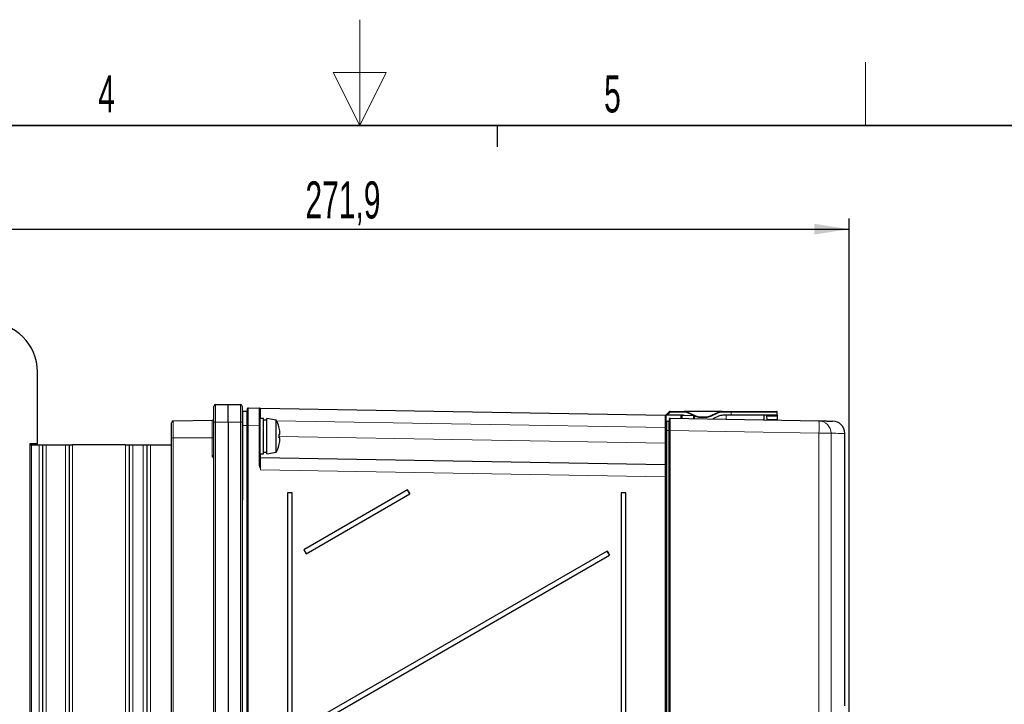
# Model space of a CAD drawing. Header units: millimetres. Extents: x 5 to 418, y 2 to 292.
# Tile 45 of 49: x 185 to 278, y 228 to 292. Entities that reach past the tile are written whole.
import ezdxf

# ---------------------------------------------------------------- set-up
doc = ezdxf.new("R2010")
doc.units = ezdxf.units.MM
doc.layers.add('SLD-0', color=7, linetype='Continuous')
doc.styles.add('SLDTEXTSTYLE0', font='TXT', dxfattribs={"width": 0.605})
doc.dimstyles.new('SLDDIMSTYLE0', dxfattribs={"dimtxt": 3.5, "dimasz": 3.302, "dimexe": 0, "dimexo": 0.0625, "dimgap": 0.875, "dimtad": 1, "dimlfac": 3, "dimrnd": 1e-09, "dimzin": 12, "dimdsep": 46, "dimtxsty": 'SLDTEXTSTYLE0', "dimsah": 1, "dimcen": 0.09, "dimadec": 0, "dimazin": 3, "dimtfac": 1, "dimtofl": 0, "dimtmove": 0, "dimatfit": 3, "dimfxl": 1, "dimfrac": 2, "dimtolj": 1, "dimtzin": 12, "dimarcsym": 0})

# ---------------------------------------------------------------- blocks, each defined once
blk = doc.blocks.new('_D')
at = {"layer": 'SLD-0', "color": 7}
for p, q in [((172.569, 263.915), (172.569, 273.723)), ((263.202, 226.682), (263.202, 273.723)), ((172.569, 272.723), (263.202, 272.723))]:
    blk.add_line(p, q, dxfattribs=at)
for points in [[(172.569, 272.723), (175.871, 272.215), (175.871, 273.231)], [(263.202, 272.723), (259.9, 273.231), (259.9, 272.215)]]:
    blk.add_solid(points, dxfattribs=at)
at = {"layer": 'SLD-0', "color": 7, "insert": (211.87, 277.235), "char_height": 3.5, "attachment_point": 1, "style": 'SLDTEXTSTYLE0'}
blk.add_mtext('271,9', dxfattribs=at)

msp = doc.modelspace()

# ---------------------------------------------------------------- linework, layer by layer
at = {"color": 7, "linetype": 'Continuous', "lineweight": 25}
for p, q in [((186.5689, 252.4987), (186.5689, 259.2487)), ((203.2356, 254.5154), (203.2356, 255.995)), ((203.3993, 256.1616), (204.5689, 256.1821)), ((204.5689, 254.5154), (204.5689, 256.1821)), ((204.5689, 256.1821), (205.7385, 256.1616)), ((205.9023, 255.995), (205.9023, 254.5154)), ((206.4023, 254.1811), (206.4023, 255.7809)), ((206.4701, 255.8475), (207.5034, 255.8295)), ((207.5689, 255.7628), (207.5689, 254.1631)), ((207.6344, 255.8272), (245.8368, 255.1604)), ((199.3993, 254.6151), (203.0718, 254.6792)), ((206.3356, 255.5154), (205.9689, 255.5154)), ((207.9023, 254.8487), (207.5689, 254.8487)), ((207.9023, 253.1821), (207.9023, 254.8487)), ((208.2189, 254.6821), (207.9023, 254.6821)), ((209.1256, 254.6889), (208.2189, 254.8487)), ((208.2189, 253.1821), (208.2189, 254.8487)), ((209.1256, 253.1821), (209.1256, 254.6889)), ((245.9023, 255.1484), (246.2494, 255.4955)), ((245.9965, 255.1484), (245.9023, 255.1484)), ((245.9023, 255.0937), (245.9023, 255.1484)), ((245.9023, 255.0937), (245.9023, 254.4868)), ((247.525, 255.1484), (245.9965, 255.1484)), ((246.2356, 253.7085), (246.2356, 254.8083)), ((246.2965, 255.5151), (247.6063, 255.5151)), ((246.3034, 254.875), (260.34, 254.6251)), ((247.3056, 255.0809), (247.3037, 254.8572)), ((247.3735, 255.1475), (247.422, 255.1475)), ((247.422, 255.1475), (248.5034, 255.1287)), ((251.1982, 255.5151), (247.6063, 255.5151)), ((248.0289, 255.4214), (248.6993, 255.1087)), ((248.5689, 255.062), (248.5689, 254.8346)), ((249.1219, 255.0151), (249.6826, 255.0151)), ((250.1052, 255.1087), (250.7756, 255.4214)), ((250.8569, 255.0547), (250.3182, 254.8035)), ((251.1982, 255.5151), (252.0689, 255.5151)), ((252.0689, 255.1484), (251.2795, 255.1484)), ((252.0689, 255.5151), (256.3356, 255.5151)), ((256.4023, 255.1484), (252.0689, 255.1484)), ((255.1689, 254.7171), (255.1689, 255.1484)), ((255.4023, 255.1484), (255.4039, 255.0547)), ((255.4039, 255.0547), (255.4093, 254.7421)), ((255.4093, 254.7421), (255.4099, 254.7128)), ((256.4023, 255.1484), (256.4023, 255.4484)), ((256.4023, 255.1484), (256.4023, 255.0547)), ((256.4023, 255.0547), (256.4023, 254.7421)), ((256.4023, 254.7421), (256.4023, 254.6952)), ((199.2356, 253.0154), (199.2356, 254.4485)), ((203.2356, 97.8689), (203.2356, 254.5154)), ((204.5689, 254.5154), (204.5689, 97.8485)), ((205.9023, 254.5154), (205.9023, 97.8689)), ((206.4023, 98.6681), (206.4023, 254.1811)), ((207.5689, 254.1631), (207.5689, 250.5675)), ((209.3641, 254.0662), (209.3661, 254.0667)), ((245.9023, 253.7156), (245.9023, 254.4868)), ((245.9023, 250.1329), (245.9023, 253.7156)), ((246.1677, 254.55), (245.9701, 254.5535)), ((199.2356, 118.3487), (199.2356, 253.0154)), ((207.9023, 251.5154), (207.9023, 253.1821)), ((208.2189, 251.5154), (208.2189, 253.1821)), ((209.1256, 251.6753), (209.1256, 253.1821)), ((209.3773, 253.303), (209.4657, 253.3267)), ((209.4657, 253.0374), (209.3773, 253.0611)), ((246.2356, 122.2942), (246.2356, 253.7085)), ((262.778, 227.7261), (262.778, 253.4356)), ((185.9023, 252.4987), (186.5689, 252.4987)), ((185.9023, 117.8654), (185.9023, 252.4987)), ((185.9023, 252.3487), (186.0023, 252.3487)), ((186.0023, 252.3487), (186.7356, 252.3487)), ((186.7356, 252.3487), (187.0689, 252.3487)), ((187.0689, 252.3487), (187.0689, 118.0154)), ((187.0689, 252.3487), (187.4023, 252.3487)), ((187.4023, 252.3487), (189.2356, 252.3487)), ((189.2356, 252.3487), (189.5689, 252.3487)), ((189.5689, 252.3487), (189.5689, 118.0154)), ((189.5689, 252.3487), (189.9023, 252.3487)), ((194.9023, 252.3487), (189.9023, 252.3487)), ((194.9023, 252.3487), (195.2356, 252.3487)), ((195.2356, 252.3487), (195.2356, 118.0154)), ((195.2356, 252.3487), (195.5689, 252.3487)), ((195.5689, 252.3487), (196.5689, 252.3487)), ((196.5689, 252.3487), (196.9023, 252.3487)), ((196.9023, 252.3487), (196.9023, 118.0154)), ((196.9023, 252.3487), (197.2356, 252.3487)), ((197.2356, 252.3487), (199.2356, 252.3487)), ((209.3661, 252.2974), (209.3641, 252.298)), ((207.5689, 251.5154), (207.9023, 251.5154)), ((207.6344, 251.1809), (245.8368, 250.5141)), ((207.9023, 251.6821), (208.2189, 251.6821)), ((208.2189, 251.5154), (209.1256, 251.6753)), ((245.9023, 250.1329), (245.9023, 249.3476)), ((245.9023, 249.3476), (245.9023, 122.5863)), ((210.1773, 247.8154), (210.1773, 102.1821)), ((210.6182, 247.8154), (210.1773, 247.8154)), ((210.6182, 102.1821), (210.6182, 247.8154)), ((221.4998, 248.1033), (211.718, 242.4558)), ((211.9346, 242.0805), (221.7164, 247.728)), ((221.7164, 247.728), (221.4998, 248.1033)), ((241.6773, 247.8154), (241.6773, 122.9487)), ((242.1182, 247.8154), (241.6773, 247.8154)), ((242.1182, 122.9487), (242.1182, 247.8154)), ((211.718, 242.4558), (211.9346, 242.0805)), ((240.3609, 242.3272), (211.718, 225.7903)), ((211.9346, 225.415), (240.5775, 241.9519)), ((240.5775, 241.9519), (240.3609, 242.3272))]:
    msp.add_line(p, q, dxfattribs=at)
at = {"color": 7, "linetype": 'Continuous', "lineweight": 18}
for p, q in [((203.3993, 256.1616), (203.3993, 254.5154)), ((205.7385, 254.5154), (205.7385, 256.1616)), ((203.0718, 253.0154), (203.0718, 254.6792)), ((205.9689, 255.5154), (205.9689, 254.1821)), ((206.3356, 254.1821), (206.3356, 255.5154)), ((246.2965, 255.4484), (245.9965, 255.1484)), ((246.2494, 255.4955), (246.2965, 255.4484)), ((246.2965, 255.4484), (246.2965, 255.5151)), ((247.6063, 255.4484), (246.2965, 255.4484)), ((247.3541, 255.0809), (247.3056, 255.0809)), ((247.3561, 254.8562), (247.3541, 255.0809)), ((247.4225, 255.128), (247.4248, 254.855)), ((248.5039, 255.1091), (247.4225, 255.128)), ((247.6063, 255.4484), (247.6063, 255.5151)), ((248.0007, 255.3609), (248.0289, 255.4214)), ((248.4987, 255.1287), (248.0007, 255.3609)), ((248.5039, 254.8358), (248.5039, 255.1091)), ((248.6711, 255.0483), (248.5554, 255.1023)), ((248.6711, 255.0483), (248.6993, 255.1087)), ((249.1219, 254.9484), (249.1219, 255.0151)), ((249.6826, 254.9484), (249.1219, 254.9484)), ((249.6826, 254.9484), (249.6826, 255.0151)), ((250.1334, 255.0483), (250.1052, 255.1087)), ((250.8038, 255.3609), (250.1334, 255.0483)), ((250.8038, 255.3609), (250.7756, 255.4214)), ((251.1982, 255.4484), (251.1982, 255.5151)), ((252.0689, 255.4484), (251.1982, 255.4484)), ((251.5689, 254.7812), (251.5689, 255.1484)), ((252.0689, 255.4484), (252.0689, 255.5151)), ((252.0689, 255.1484), (252.0689, 255.4484)), ((256.4023, 255.4484), (252.0689, 255.4484)), ((255.4039, 255.0547), (256.4023, 255.0547)), ((255.4093, 254.7421), (256.4023, 254.7421)), ((199.3993, 254.6151), (199.3993, 253.0154)), ((203.3993, 254.5154), (203.2356, 254.5154)), ((203.3993, 254.5154), (203.3993, 97.8689)), ((204.5689, 254.5154), (203.3993, 254.5154)), ((205.7385, 254.5154), (204.5689, 254.5154)), ((205.7385, 97.8689), (205.7385, 254.5154)), ((205.9023, 254.5154), (205.7385, 254.5154)), ((205.9689, 254.1821), (205.9023, 254.1821)), ((205.9689, 254.1821), (205.9689, 247.1544)), ((206.3356, 254.1821), (205.9689, 254.1821)), ((206.3356, 98.4127), (206.3356, 254.1821)), ((206.4023, 254.1821), (206.3356, 254.1821)), ((206.4023, 254.1811), (206.4701, 254.1811)), ((206.4701, 254.1811), (206.4701, 98.6681)), ((207.5034, 254.1631), (206.4701, 254.1811)), ((207.5034, 250.5675), (207.5034, 254.1631)), ((207.5689, 254.1631), (207.5034, 254.1631)), ((245.8368, 253.9939), (209.1526, 254.6342)), ((245.8368, 252.5138), (245.8368, 253.9939)), ((245.8368, 253.9939), (245.9023, 253.9939)), ((245.9701, 254.5535), (245.9701, 253.7156)), ((245.9701, 253.7156), (245.9701, 123.2091)), ((246.1677, 253.7156), (245.9701, 253.7156)), ((246.1677, 253.7156), (246.1677, 254.55)), ((246.1677, 253.7156), (246.2356, 253.7156)), ((246.1677, 123.209), (246.1677, 253.7156)), ((199.2356, 253.0154), (199.3993, 253.0154)), ((199.3993, 253.0154), (199.3993, 118.3487)), ((203.0718, 253.0154), (199.3993, 253.0154)), ((203.0718, 253.0154), (203.2356, 253.0154)), ((203.0718, 251.1906), (203.0718, 253.0154)), ((209.3793, 253.1502), (245.8368, 252.5138)), ((246.2356, 253.7085), (246.3034, 253.7085)), ((246.3034, 253.7085), (246.3034, 122.2942)), ((260.34, 253.4586), (246.3034, 253.7085)), ((260.34, 222.1384), (260.34, 253.4586)), ((261.4814, 253.4586), (260.34, 253.4586)), ((261.4814, 253.4586), (261.4814, 222.1052)), ((186.0023, 252.3487), (186.0023, 118.0154)), ((186.7356, 252.3487), (186.7356, 118.0154)), ((187.4023, 252.3487), (187.4023, 118.0154)), ((189.2356, 252.3487), (189.2356, 118.0154)), ((189.9023, 252.3487), (189.9023, 118.0154)), ((194.9023, 252.3487), (194.9023, 118.0154)), ((195.5689, 252.3487), (195.5689, 118.0154)), ((196.5689, 252.3487), (196.5689, 118.0154)), ((197.2356, 252.3487), (197.2356, 118.0154)), ((245.8368, 252.5138), (245.9023, 252.5138)), ((203.2327, 251.1821), (203.0718, 251.1906)), ((203.1563, 251.3517), (203.1614, 251.3612)), ((203.2327, 121.182), (203.2327, 251.1821)), ((207.5034, 250.5675), (207.5689, 250.5675)), ((245.8368, 249.3476), (207.6344, 250.0144)), ((245.8368, 122.5863), (245.8368, 249.3476)), ((245.8368, 249.3476), (245.9023, 249.3476)), ((205.9023, 247.2097), (205.9689, 247.1544)), ((205.9689, 247.1544), (205.9023, 247.1607)), ((205.9689, 247.1544), (205.9023, 247.0878))]:
    msp.add_line(p, q, dxfattribs=at)
at = {"color": 7, "linetype": 'Continuous', "lineweight": 25, "flags": 128}
msp.add_lwpolyline([(247.6172, 255.1441), (247.5795, 255.1469), (247.525, 255.1484)], dxfattribs=at)
at = {"color": 7, "linetype": 'Continuous', "lineweight": 18, "flags": 128}
msp.add_lwpolyline([(245.9023, 253.7156), (245.9036, 253.7156), (245.9074, 253.7156), (245.9137, 253.7156), (245.9222, 253.7156), (245.9325, 253.7156), (245.9442, 253.7156), (245.9569, 253.7156), (245.9701, 253.7156)], dxfattribs=at)
at = {"color": 7, "linetype": 'Continuous', "lineweight": 25}
for centre, radius, start, end in [((181.9023, 259.2487), 4.6667, 0, 90), ((203.4023, 255.995), 0.1667, 91, 180), ((205.7356, 255.995), 0.1667, 0, 89), ((206.3356, 255.5821), 0.0667, 270, 0), ((206.4689, 255.7809), 0.0667, 89, 180), ((207.5023, 255.7628), 0.0667, 0, 89), ((203.0689, 254.8458), 0.1667, 271, 0), ((205.9689, 255.4487), 0.0667, 90, 180), ((206.1523, 253.1821), 3.3333, 15.390219, 26.874607), ((245.8356, 255.0937), 0.0667, 0, 89), ((246.3023, 254.8083), 0.0667, 88.98, 180), ((246.2965, 255.4484), 0.0667, 90, 135), ((247.3723, 255.0809), 0.0667, 89.001065, 180.001116), ((247.6063, 254.5151), 1, 65, 90), ((248.5023, 255.062), 0.0667, 0, 89.000038), ((249.1219, 256.0151), 1, 245, 270), ((249.6826, 256.0151), 1, 270, 295), ((251.1982, 254.5151), 1, 90, 115), ((251.2795, 254.1484), 1, 90, 115), ((256.3356, 255.4484), 0.0667, 0, 90), ((199.4023, 254.4485), 0.1667, 91, 180), ((206.1256, 253.1836), 3.3566, 6.595172, 15.24344), ((245.9689, 254.4868), 0.0667, 88.98, 180), ((246.1689, 254.6166), 0.0667, 268.98, 0), ((261.6118, 253.4356), 1.1667, 0.032579, 88.98), ((206.1256, 253.1805), 3.3566, 344.75656, 353.404828), ((205.9287, 253.1821), 3.4507, 357.990797, 2.009203), ((206.8186, 253.3209), 2.653, 2.368184, 5.369384), ((206.8186, 253.0432), 2.653, 354.630616, 357.631816), ((207.965, 253.4303), 1.5043, 356.050821, 0.006952), ((207.965, 252.9338), 1.5043, 359.993048, 3.949179), ((206.1523, 253.1821), 3.3333, 333.125393, 344.609781), ((207.6356, 251.2476), 0.0667, 180, 269), ((245.8356, 250.4474), 0.0667, 0, 89), ((237.5962, 257.1434), 18.4612, 209.319609, 210.664467), ((256.4573, 251.3674), 18.4612, 209.319609, 210.664467)]:
    msp.add_arc(centre, radius, start, end, dxfattribs=at)
at = {"color": 7, "linetype": 'Continuous', "lineweight": 18}
for centre, radius, start, end in [((467.2466, 255.2923), 259.6127, 179.881941, 180.097892), ((247.4208, 255.0809), 0.0667, 89.001065, 180.001116), ((247.4133, 255.0682), 0.0605, 81.314204, 167.896904), ((247.257, 255.1337), 0.1656, 358.032871, 4.79461), ((247.6063, 254.5151), 0.9333, 65, 90), ((248.3384, 255.1148), 0.1656, 358.032871, 4.79461), ((248.5111, 255.0506), 0.059, 11.138412, 96.985726), ((249.1219, 256.0151), 1.0667, 245, 270), ((249.6826, 256.0151), 1.0667, 270, 295), ((251.1982, 254.5151), 0.9333, 90, 115), ((243.8946, 254.0428), 16.4557, 357.965268, 2.027594), ((260.3171, 253.461), 1.1643, 359.881817, 88.870635), ((203.4819, 251.5801), 0.3977, 215.048982, 231.942759), ((203.4699, 251.5574), 0.3657, 212.459533, 230.145461), ((194.2862, 251.6518), 8.9588, 356.994994, 357.373695), ((492.6138, 250.5902), 284.9799, 179.881228, 180.115751)]:
    msp.add_arc(centre, radius, start, end, dxfattribs=at)
for centre, major_axis, ratio, start_param, end_param in [((206.4689, 254.1806), (0.0012, 1.6669), 0.0007162, 4.7126896, 6.2831733), ((207.5023, 254.1626), (0.0012, 1.6669), 0.0007162, 4.7126896, 6.2831733), ((245.8356, 253.9936), (0.0012, 1.1668), 0.0009969, 4.7126772, 6.2831689), ((246.3023, 253.7081), (0.0012, 1.1668), 0.0010132, 4.7126878, 6.2831683), ((245.8356, 252.5144), (-0.0012, 2.0003), 0.0005815, 3.1415822, 4.7120739), ((203.0689, 251.1906), (0.1667, 0.3163), 0.0071977, 4.716181, 5.2505176), ((203.0689, 251.1906), (0.3246, 0.1499), 0.003411, 4.7197756, 5.2541122), ((207.6356, 253.1812), (0.0012, 2.0003), 0.0005815, 2.554917, 3.1415828), ((245.8356, 249.3473), (0.0012, 1.1668), 0.0010232, 4.7126848, 6.2831685)]:
    msp.add_ellipse(centre, major_axis=major_axis, ratio=ratio, start_param=start_param, end_param=end_param, dxfattribs=at)
at = {"color": 7, "linetype": 'Continuous', "lineweight": 25}
for points, knots in [([(207.5034, 255.8295), (207.513, 255.8293), (207.5294, 255.829), (207.5898, 255.828), (207.6223, 255.8274), (207.634, 255.8272), (207.6344, 255.8272)], [0, 0, 0, 0, 0.47272859, 0.81220432, 0.99328438, 1, 1, 1, 1]), ([(260.34, 254.6251), (260.5047, 254.6221), (260.8339, 254.6163), (261.1575, 254.6105), (261.3788, 254.6066), (261.5203, 254.604), (261.6034, 254.6026), (261.6387, 254.6019), (261.6307, 254.6021), (261.6299, 254.6021)], [0, 0, 0, 0, 0.2035979, 0.4072615, 0.5513297, 0.6954209, 0.8395813, 0.9837648, 1, 1, 1, 1])]:
    msp.add_open_spline(points, degree=3, knots=knots, dxfattribs=at)
at = {"color": 7, "linetype": 'Continuous', "lineweight": 18}
for points, knots in [([(262.7772, 253.4356), (262.7774, 253.4356), (262.8085, 253.435), (262.6725, 253.4374), (262.329, 253.4435), (261.7944, 253.453), (261.4814, 253.4586)], [0, 0, 0, 0, 0.0024454, 0.2947381, 0.5870307, 1, 1, 1, 1]), ([(203.1614, 251.3612), (203.164, 251.3659), (203.1692, 251.3754), (203.1775, 251.3908), (203.1863, 251.4073), (203.1939, 251.4219), (203.1999, 251.4333), (203.2043, 251.4418), (203.2085, 251.4501), (203.2129, 251.4587), (203.2174, 251.4675), (203.2218, 251.4764), (203.2259, 251.4847), (203.2296, 251.4925), (203.2322, 251.4981), (203.2338, 251.5018), (203.2348, 251.5041), (203.2355, 251.5059), (203.2355, 251.5064), (203.2356, 251.5067)], [0, 0, 0, 0, 0.0755606, 0.1512135, 0.2483525, 0.34579, 0.3950929, 0.4444593, 0.4940528, 0.5437414, 0.603358, 0.663246, 0.7242496, 0.785803, 0.8542881, 0.8889366, 0.9240323, 0.9618071, 1, 1, 1, 1]), ([(207.6344, 250.0144), (207.634, 250.0156), (207.6222, 250.0493), (207.5898, 250.1441), (207.5294, 250.3237), (207.513, 250.4778), (207.5034, 250.5675)], [0, 0, 0, 0, 0.00671721, 0.18775566, 0.52716244, 1, 1, 1, 1]), ([(207.6344, 250.0144), (207.6342, 250.0157), (207.6283, 250.0514), (207.6122, 250.151), (207.5825, 250.3345), (207.5739, 250.4827), (207.5689, 250.5675)], [0, 0, 0, 0, 0.0070366, 0.1931154, 0.5383586, 1, 1, 1, 1])]:
    msp.add_open_spline(points, degree=3, knots=knots, dxfattribs=at)
at = {"layer": 'SLD-0', "color": 7, "linetype": 'Continuous', "lineweight": 18}
for p, q in [((217, 292.5), (217, 282.5)), ((219.5, 287.5), (214.5, 287.5)), ((214.5, 287.5), (217, 282.5)), ((217, 282.5), (219.5, 287.5))]:
    msp.add_line(p, q, dxfattribs=at)
at = {"layer": 'SLD-0', "lineweight": 18}
msp.add_line((264.75, 282.5), (264.75, 288.5), dxfattribs=at)
at = {"layer": 'SLD-0', "lineweight": 35}
msp.add_line((408, 282.5), (26, 282.5), dxfattribs=at)
at = {"layer": 'SLD-0'}
msp.add_line((230, 280.5), (230, 282.5), dxfattribs=at)
msp.add_line((230, 280.5), (230, 282.5), dxfattribs=at)

# ---------------------------------------------------------------- texts
at = {"layer": 'SLD-0', "char_height": 3.5, "attachment_point": 2, "style": 'SLDTEXTSTYLE0'}
for s, insert in [('4', (193.1027, 287.243)), ('5', (240.8527, 287.243))]:
    msp.add_mtext(s, dxfattribs=dict(at, insert=insert))

# ---------------------------------------------------------------- dimensions: what is measured, and where the dimension line sits
at = {"layer": 'SLD-0', "color": 7}
dim = msp.add_linear_dim(base=(263.2023, 272.7233), p1=(172.5689, 263.9154), p2=(263.2023, 226.6821), dimstyle='SLDDIMSTYLE0', dxfattribs=at)
dim.commit()
dim.dimension.update_dxf_attribs({"geometry": '_D', "text_midpoint": (217.8856, 272.7233), "dimtype": 160})

doc.saveas('drawing.dxf')
